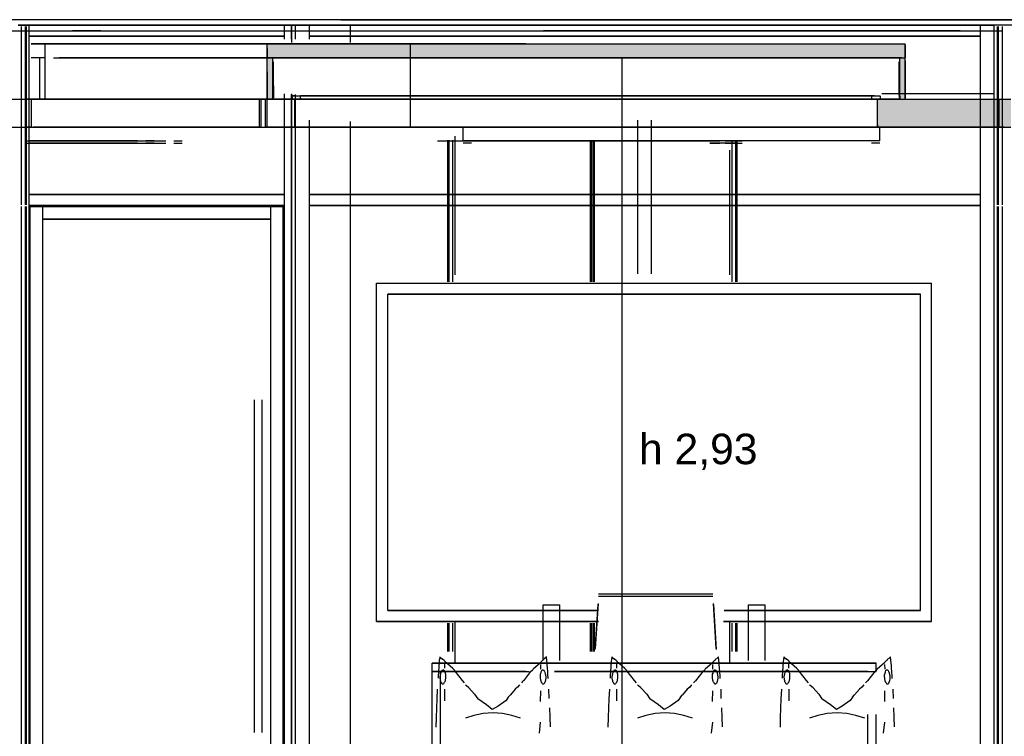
# Model space of a CAD drawing. Header units: millimetres. Extents: x -8253 to 34045, y -61360 to 6071.
# Tile 23 of 67: x 13026 to 16574, y -39514 to -36930. Entities that reach past the tile are written whole.
import ezdxf

# ---------------------------------------------------------------- set-up
doc = ezdxf.new("R2010")
doc.units = ezdxf.units.MM
for name, color, linetype in [('S-QUOTE', 40, 'Continuous'), ('S-TAGLIO-ARR', 9, 'Continuous'), ('S-TAGLIO-CS', 9, 'Continuous'), ('S-TAGLIO-SOFF', 8, 'Continuous'), ('S-VISTA', 8, 'Continuous'), ('S-VISTA-ARREDI', 9, 'Continuous')]:
    doc.layers.add(name, color=color, linetype=linetype)
doc.styles.add('VISIO', font='arial.ttf')

msp = doc.modelspace()

# ---------------------------------------------------------------- hatches: boundary and pattern name
at = {"layer": 'S-TAGLIO-CS'}
for points in [[(14258, -37068), (13938, -37068), (13924, -37068), (13918, -37068), (13918, -37034), (13918, -37016), (14850, -37016), (15156, -37016), (16216, -37016), (16216, -37020), (16216, -37068), (16206, -37068), (16204, -37068), (16196, -37068), (15156, -37068), (14258, -37068)], [(13924, -37068), (13938, -37068), (13938, -37166), (13938, -37216), (13932, -37216), (13918, -37216), (13918, -37118), (13918, -37068), (13924, -37068)], [(16196, -37068), (16204, -37068), (16206, -37068), (16216, -37068), (16216, -37078), (16216, -37216), (16208, -37216), (16198, -37216), (16196, -37216), (16196, -37212), (16196, -37206), (16196, -37202), (16196, -37082), (16196, -37068)], [(16136, -37316), (16116, -37316), (16116, -37310), (16116, -37216), (16128, -37216), (16144, -37216), (16152, -37216), (16196, -37216), (16198, -37216), (16208, -37216), (16216, -37216), (16416, -37216), (16450, -37216), (16550, -37216), (16568, -37216), (16598, -37216), (16598, -37310), (16598, -37316), (16568, -37316), (16550, -37316), (16450, -37316), (16416, -37316), (16360, -37316), (16136, -37316)]]:
    msp.add_hatch(color=9, dxfattribs=at).paths.add_polyline_path(points)

# ---------------------------------------------------------------- linework, layer by layer
at = {"layer": 'S-QUOTE'}
msp.add_line((15197.5, -39998), (15197.5, -37067), dxfattribs=at)
at = {"layer": 'S-TAGLIO-ARR'}
for p, q in [((14538, -39238.1), (14537.3, -39243)), ((14538.3, -39236.1), (14538, -39238.1)), ((14539.9, -39228.7), (14538.3, -39236.1)), ((14540, -39227.7), (14539.9, -39228.7)), ((14540.9, -39228.5), (14540, -39227.7)), ((14541.3, -39228.7), (14540.9, -39228.5)), ((14541.7, -39229.1), (14541.3, -39228.7)), ((14541.7, -39229.1), (14542.5, -39229.6)), ((14542.5, -39229.6), (14549.6, -39235.2)), ((14555, -39239.9), (14549.6, -39235.2)), ((14555, -39239.9), (14555.5, -39240.3)), ((14556.1, -39240.7), (14555.5, -39240.3)), ((14557, -39241.3), (14556.1, -39240.7)), ((14909.6, -39240.4), (14904.8, -39245)), ((14911.7, -39238.5), (14909.6, -39240.4)), ((14911.7, -39238.5), (14915.9, -39234.4)), ((14918, -39232.8), (14915.9, -39234.4)), ((14918.8, -39231.9), (14918, -39232.8)), ((14924, -39226.7), (14918.8, -39231.9)), ((14924.4, -39230.8), (14924, -39226.7)), ((14925, -39236.7), (14924.4, -39230.8)), ((14925.7, -39243.3), (14925, -39236.7)), ((15158, -39238.1), (15157.3, -39243)), ((15158.3, -39236.1), (15158, -39238.1)), ((15159.9, -39228.7), (15158.3, -39236.1)), ((15160, -39227.7), (15159.9, -39228.7)), ((15160.9, -39228.5), (15160, -39227.7)), ((15161.3, -39228.7), (15160.9, -39228.5)), ((15161.7, -39229.1), (15161.3, -39228.7)), ((15161.7, -39229.1), (15162.5, -39229.6)), ((15162.5, -39229.6), (15169.6, -39235.2)), ((15175, -39239.9), (15169.6, -39235.2)), ((15175, -39239.9), (15175.5, -39240.3)), ((15176.1, -39240.7), (15175.5, -39240.3)), ((15177, -39241.3), (15176.1, -39240.7)), ((15529.6, -39240.4), (15524.8, -39245)), ((15531.7, -39238.5), (15529.6, -39240.4)), ((15531.7, -39238.5), (15535.9, -39234.4)), ((15538, -39232.8), (15535.9, -39234.4)), ((15538.8, -39231.9), (15538, -39232.8)), ((15544, -39226.7), (15538.8, -39231.9)), ((15544.4, -39230.8), (15544, -39226.7)), ((15545, -39236.7), (15544.4, -39230.8)), ((15545.7, -39243.3), (15545, -39236.7)), ((15778, -39238.1), (15777.3, -39243)), ((15778.3, -39236.1), (15778, -39238.1)), ((15779.9, -39228.7), (15778.3, -39236.1)), ((15780, -39227.7), (15779.9, -39228.7)), ((15780.9, -39228.5), (15780, -39227.7)), ((15781.3, -39228.7), (15780.9, -39228.5)), ((15781.7, -39229.1), (15781.3, -39228.7)), ((15781.7, -39229.1), (15782.5, -39229.6)), ((15782.5, -39229.6), (15789.6, -39235.2)), ((15795, -39239.9), (15789.6, -39235.2)), ((15795, -39239.9), (15795.5, -39240.3)), ((15796.1, -39240.7), (15795.5, -39240.3)), ((15797, -39241.3), (15796.1, -39240.7)), ((16149.6, -39240.4), (16144.8, -39245)), ((16151.7, -39238.5), (16149.6, -39240.4)), ((16151.7, -39238.5), (16155.9, -39234.4)), ((16158, -39232.8), (16155.9, -39234.4)), ((16158.8, -39231.9), (16158, -39232.8)), ((16164, -39226.7), (16158.8, -39231.9)), ((16164.4, -39230.8), (16164, -39226.7)), ((16165, -39236.7), (16164.4, -39230.8)), ((16165.7, -39243.3), (16165, -39236.7)), ((14535.9, -39266.9), (14534.8, -39277)), ((14536.5, -39255.7), (14536, -39259.1)), ((14536, -39259.1), (14536, -39265.7)), ((14536, -39265.7), (14536, -39266.6)), ((14537, -39252.2), (14536.5, -39255.7)), ((14537.3, -39243), (14537, -39245.5)), ((14537, -39245.5), (14537, -39246.7)), ((14537, -39246.7), (14537, -39252.2)), ((14546.8, -39278.6), (14547.6, -39276.1)), ((14547.6, -39276.1), (14548, -39275.7)), ((14548, -39275.7), (14549.7, -39273.9)), ((14549.7, -39273.9), (14550.3, -39273.7)), ((14550.3, -39273.7), (14550.5, -39273.3)), ((14550.5, -39273.3), (14551.7, -39273.7)), ((14551.7, -39273.7), (14552.4, -39273.3)), ((14552.4, -39273.3), (14553, -39273.7)), ((14553, -39273.7), (14553.7, -39273.9)), ((14553.7, -39273.9), (14554, -39274.3)), ((14554, -39274.3), (14555.6, -39276.1)), ((14555.6, -39276.1), (14555.8, -39276.8)), ((14557.4, -39242.6), (14557, -39241.7)), ((14558, -39242.7), (14557.7, -39242.4)), ((14586.2, -39268.9), (14558, -39244.1)), ((14586.2, -39268.9), (14593.6, -39275.7)), ((14595.3, -39278.9), (14593.6, -39275.7)), ((14867.1, -39280.4), (14874.6, -39273.4)), ((14876.3, -39271.1), (14874.6, -39273.4)), ((14902.3, -39248.7), (14876.3, -39271.1)), ((14902.3, -39247.4), (14902, -39248.2)), ((14903, -39246.7), (14902.3, -39247.4)), ((14904, -39245.7), (14903.5, -39246.3)), ((14904.6, -39245.2), (14904, -39245.7)), ((14904.6, -39245.2), (14904.8, -39245)), ((14907.2, -39276.8), (14907.6, -39276.1)), ((14907.6, -39276.1), (14909.2, -39274.3)), ((14909.2, -39274.3), (14909.3, -39273.9)), ((14909.3, -39273.9), (14910, -39273.7)), ((14910, -39273.7), (14910.6, -39273.3)), ((14910.6, -39273.3), (14911.3, -39273.7)), ((14911.3, -39273.7), (14912.5, -39273.3)), ((14912.5, -39273.3), (14912.7, -39273.7)), ((14912.7, -39273.7), (14913.3, -39273.9)), ((14913.3, -39273.9), (14915, -39275.7)), ((14915, -39275.7), (14915.4, -39276.1)), ((14915.4, -39276.1), (14916.2, -39278.6)), ((14926.2, -39246.7), (14925.7, -39243.3)), ((14926.3, -39250.5), (14926.2, -39246.7)), ((14927, -39257), (14926.3, -39250.5)), ((14927.9, -39265.6), (14927, -39257)), ((14928, -39266.9), (14927.9, -39265.6)), ((14928.1, -39267.3), (14928, -39266.9)), ((14928.6, -39279.3), (14928.1, -39267.3)), ((15155.9, -39266.9), (15154.8, -39277)), ((15156.5, -39255.7), (15156, -39259.1)), ((15156, -39259.1), (15156, -39265.7)), ((15156, -39265.7), (15156, -39266.6)), ((15157, -39252.2), (15156.5, -39255.7)), ((15157.3, -39243), (15157, -39245.5)), ((15157, -39245.5), (15157, -39246.7)), ((15157, -39246.7), (15157, -39252.2)), ((15166.8, -39278.6), (15167.6, -39276.1)), ((15167.6, -39276.1), (15168, -39275.7)), ((15168, -39275.7), (15169.7, -39273.9)), ((15169.7, -39273.9), (15170.3, -39273.7)), ((15170.3, -39273.7), (15170.5, -39273.3)), ((15170.5, -39273.3), (15171.7, -39273.7)), ((15171.7, -39273.7), (15172.4, -39273.3)), ((15172.4, -39273.3), (15173, -39273.7)), ((15173, -39273.7), (15173.7, -39273.9)), ((15173.7, -39273.9), (15174, -39274.3)), ((15174, -39274.3), (15175.6, -39276.1)), ((15175.6, -39276.1), (15175.8, -39276.8)), ((15177.4, -39242.6), (15177, -39241.7)), ((15178, -39242.7), (15177.7, -39242.4)), ((15206.2, -39268.9), (15178, -39244.1)), ((15206.2, -39268.9), (15213.6, -39275.7)), ((15215.3, -39278.9), (15213.6, -39275.7)), ((15487.1, -39280.4), (15494.6, -39273.4)), ((15496.3, -39271.1), (15494.6, -39273.4)), ((15522.3, -39248.7), (15496.3, -39271.1)), ((15522.3, -39247.4), (15522, -39248.2)), ((15523, -39246.7), (15522.3, -39247.4)), ((15524, -39245.7), (15523.5, -39246.3)), ((15524.6, -39245.2), (15524, -39245.7)), ((15524.6, -39245.2), (15524.8, -39245)), ((15527.2, -39276.8), (15527.6, -39276.1)), ((15527.6, -39276.1), (15529.2, -39274.3)), ((15529.2, -39274.3), (15529.3, -39273.9)), ((15529.3, -39273.9), (15530, -39273.7)), ((15530, -39273.7), (15530.6, -39273.3)), ((15530.6, -39273.3), (15531.3, -39273.7)), ((15531.3, -39273.7), (15532.5, -39273.3)), ((15532.5, -39273.3), (15532.7, -39273.7)), ((15532.7, -39273.7), (15533.3, -39273.9)), ((15533.3, -39273.9), (15535, -39275.7)), ((15535, -39275.7), (15535.4, -39276.1)), ((15535.4, -39276.1), (15536.2, -39278.6)), ((15546.2, -39246.7), (15545.7, -39243.3)), ((15546.3, -39250.5), (15546.2, -39246.7)), ((15547, -39257), (15546.3, -39250.5)), ((15547.9, -39265.6), (15547, -39257)), ((15548, -39266.9), (15547.9, -39265.6)), ((15548.1, -39267.3), (15548, -39266.9)), ((15548.6, -39279.3), (15548.1, -39267.3)), ((15775.9, -39266.9), (15774.8, -39277)), ((15776.5, -39255.7), (15776, -39259.1)), ((15776, -39259.1), (15776, -39265.7)), ((15776, -39265.7), (15776, -39266.6)), ((15777, -39252.2), (15776.5, -39255.7)), ((15777.3, -39243), (15777, -39245.5)), ((15777, -39245.5), (15777, -39246.7)), ((15777, -39246.7), (15777, -39252.2)), ((15786.8, -39278.6), (15787.6, -39276.1)), ((15787.6, -39276.1), (15788, -39275.7)), ((15788, -39275.7), (15789.7, -39273.9)), ((15789.7, -39273.9), (15790.3, -39273.7)), ((15790.3, -39273.7), (15790.5, -39273.3)), ((15790.5, -39273.3), (15791.7, -39273.7)), ((15791.7, -39273.7), (15792.4, -39273.3)), ((15792.4, -39273.3), (15793, -39273.7)), ((15793, -39273.7), (15793.7, -39273.9)), ((15793.7, -39273.9), (15794, -39274.3)), ((15794, -39274.3), (15795.6, -39276.1)), ((15795.6, -39276.1), (15795.8, -39276.8)), ((15797.4, -39242.6), (15797, -39241.7)), ((15798, -39242.7), (15797.7, -39242.4)), ((15826.2, -39268.9), (15798, -39244.1)), ((15826.2, -39268.9), (15833.6, -39275.7)), ((15835.3, -39278.9), (15833.6, -39275.7)), ((16107.1, -39280.4), (16114.6, -39273.4)), ((16116.3, -39271.1), (16114.6, -39273.4)), ((16142.3, -39248.7), (16116.3, -39271.1)), ((16142.3, -39247.4), (16142, -39248.2)), ((16143, -39246.7), (16142.3, -39247.4)), ((16144, -39245.7), (16143.5, -39246.3)), ((16144.6, -39245.2), (16144, -39245.7)), ((16144.6, -39245.2), (16144.8, -39245)), ((16147.2, -39276.8), (16147.6, -39276.1)), ((16147.6, -39276.1), (16149.2, -39274.3)), ((16149.2, -39274.3), (16149.3, -39273.9)), ((16149.3, -39273.9), (16150, -39273.7)), ((16150, -39273.7), (16150.6, -39273.3)), ((16150.6, -39273.3), (16151.3, -39273.7)), ((16151.3, -39273.7), (16152.5, -39273.3)), ((16152.5, -39273.3), (16152.7, -39273.7)), ((16152.7, -39273.7), (16153.3, -39273.9)), ((16153.3, -39273.9), (16155, -39275.7)), ((16155, -39275.7), (16155.4, -39276.1)), ((16155.4, -39276.1), (16156.2, -39278.6)), ((16166.2, -39246.7), (16165.7, -39243.3)), ((16166.3, -39250.5), (16166.2, -39246.7)), ((16167, -39257), (16166.3, -39250.5)), ((16167.9, -39265.6), (16167, -39257)), ((16168, -39266.9), (16167.9, -39265.6)), ((16168.1, -39267.3), (16168, -39266.9)), ((16168.6, -39279.3), (16168.1, -39267.3)), ((14533.7, -39295.6), (14533.4, -39303.6)), ((14533.9, -39290.9), (14533.7, -39295.6)), ((14534.6, -39285.3), (14533.9, -39290.9)), ((14534.7, -39279.6), (14534.6, -39285.3)), ((14534.8, -39277), (14534.7, -39279.6)), ((14541.3, -39298.5), (14541.9, -39293.6)), ((14541.3, -39299.7), (14541.3, -39298.5)), ((14541.5, -39305.7), (14541.3, -39300.1)), ((14541.9, -39308.3), (14541.5, -39305.7)), ((14541.9, -39293.6), (14542.3, -39291.7)), ((14542.3, -39311), (14541.9, -39308.3)), ((14542.3, -39291.7), (14543, -39288.4)), ((14542.8, -39312.4), (14542.3, -39311)), ((14543, -39288.4), (14543.4, -39287.7)), ((14543.4, -39287.7), (14544.2, -39284)), ((14544.2, -39284), (14544.7, -39282.5)), ((14544.7, -39282.5), (14546.3, -39279.3)), ((14546.3, -39279.3), (14546.8, -39278.6)), ((14555.8, -39276.8), (14557.3, -39281)), ((14557.3, -39281), (14557.7, -39282.3)), ((14557.7, -39282.3), (14559.2, -39284)), ((14559.3, -39311), (14558.7, -39314.1)), ((14559.2, -39284), (14559.4, -39285.3)), ((14559.4, -39308.5), (14559.3, -39311)), ((14559.4, -39285.3), (14560, -39289.1)), ((14560, -39305.7), (14559.4, -39308.5)), ((14560, -39289.1), (14560.3, -39291)), ((14560.1, -39300.1), (14560, -39305.7)), ((14560.3, -39299.7), (14560.1, -39300.1)), ((14560.3, -39291), (14560.2, -39294.5)), ((14560.2, -39294.5), (14560.2, -39298.5)), ((14560.2, -39298.5), (14560.3, -39299.7)), ((14621.2, -39312.2), (14595.3, -39278.9)), ((14867.1, -39280.4), (14841.2, -39313.4)), ((14902.7, -39291), (14903, -39289.1)), ((14902.8, -39294.5), (14902.7, -39291)), ((14902.7, -39299.7), (14902.8, -39298.5)), ((14902.9, -39300.1), (14902.7, -39299.7)), ((14902.8, -39298.5), (14902.8, -39294.5)), ((14903, -39305.7), (14902.9, -39300.1)), ((14903, -39289.1), (14904.3, -39285.3)), ((14903.6, -39308.5), (14903, -39305.7)), ((14904.1, -39311), (14903.6, -39308.5)), ((14904.7, -39314.1), (14904.1, -39311)), ((14904.3, -39285.3), (14904.6, -39284)), ((14904.6, -39284), (14905.3, -39282.3)), ((14905.3, -39282.3), (14905.7, -39281)), ((14905.7, -39281), (14907.2, -39276.8)), ((14916.2, -39278.6), (14916.7, -39279.3)), ((14916.7, -39279.3), (14918.3, -39282.5)), ((14918.3, -39282.5), (14918.8, -39284)), ((14918.8, -39284), (14919.6, -39287.7)), ((14919.6, -39287.7), (14920, -39288.4)), ((14920, -39288.4), (14920.7, -39291.7)), ((14920.7, -39311), (14920.2, -39312.4)), ((14920.7, -39291.7), (14921.1, -39293.6)), ((14921.1, -39308.3), (14920.7, -39311)), ((14921.1, -39293.6), (14921.7, -39298.5)), ((14921.5, -39305.7), (14921.1, -39308.3)), ((14921.7, -39300.1), (14921.5, -39305.7)), ((14921.7, -39298.5), (14921.7, -39299.7)), ((14928.9, -39285.2), (14928.6, -39279.3)), ((14929.6, -39291.3), (14928.9, -39285.2)), ((14929.8, -39302.3), (14929.6, -39291.3)), ((14929.9, -39304.7), (14929.8, -39302.3)), ((15153.7, -39295.6), (15153.4, -39303.6)), ((15153.9, -39290.9), (15153.7, -39295.6)), ((15154.6, -39285.3), (15153.9, -39290.9)), ((15154.7, -39279.6), (15154.6, -39285.3)), ((15154.8, -39277), (15154.7, -39279.6)), ((15161.3, -39298.5), (15161.9, -39293.6)), ((15161.3, -39299.7), (15161.3, -39298.5)), ((15161.5, -39305.7), (15161.3, -39300.1)), ((15161.9, -39308.3), (15161.5, -39305.7)), ((15161.9, -39293.6), (15162.3, -39291.7)), ((15162.3, -39311), (15161.9, -39308.3)), ((15162.3, -39291.7), (15163, -39288.4)), ((15162.8, -39312.4), (15162.3, -39311)), ((15163, -39288.4), (15163.4, -39287.7)), ((15163.4, -39287.7), (15164.2, -39284)), ((15164.2, -39284), (15164.7, -39282.5)), ((15164.7, -39282.5), (15166.3, -39279.3)), ((15166.3, -39279.3), (15166.8, -39278.6)), ((15175.8, -39276.8), (15177.3, -39281)), ((15177.3, -39281), (15177.7, -39282.3)), ((15177.7, -39282.3), (15179.2, -39284)), ((15179.3, -39311), (15178.7, -39314.1)), ((15179.2, -39284), (15179.4, -39285.3)), ((15179.4, -39308.5), (15179.3, -39311)), ((15179.4, -39285.3), (15180, -39289.1)), ((15180, -39305.7), (15179.4, -39308.5)), ((15180, -39289.1), (15180.3, -39291)), ((15180.1, -39300.1), (15180, -39305.7)), ((15180.3, -39299.7), (15180.1, -39300.1)), ((15180.3, -39291), (15180.2, -39294.5)), ((15180.2, -39294.5), (15180.2, -39298.5)), ((15180.2, -39298.5), (15180.3, -39299.7)), ((15241.2, -39312.2), (15215.3, -39278.9)), ((15487.1, -39280.4), (15461.2, -39313.4)), ((15522.7, -39291), (15523, -39289.1)), ((15522.8, -39294.5), (15522.7, -39291)), ((15522.7, -39299.7), (15522.8, -39298.5)), ((15522.9, -39300.1), (15522.7, -39299.7)), ((15522.8, -39298.5), (15522.8, -39294.5)), ((15523, -39305.7), (15522.9, -39300.1)), ((15523, -39289.1), (15524.3, -39285.3)), ((15523.6, -39308.5), (15523, -39305.7)), ((15524.1, -39311), (15523.6, -39308.5)), ((15524.7, -39314.1), (15524.1, -39311)), ((15524.3, -39285.3), (15524.6, -39284)), ((15524.6, -39284), (15525.3, -39282.3)), ((15525.3, -39282.3), (15525.7, -39281)), ((15525.7, -39281), (15527.2, -39276.8)), ((15536.2, -39278.6), (15536.7, -39279.3)), ((15536.7, -39279.3), (15538.3, -39282.5)), ((15538.3, -39282.5), (15538.8, -39284)), ((15538.8, -39284), (15539.6, -39287.7)), ((15539.6, -39287.7), (15540, -39288.4)), ((15540, -39288.4), (15540.7, -39291.7)), ((15540.7, -39311), (15540.2, -39312.4)), ((15540.7, -39291.7), (15541.1, -39293.6)), ((15541.1, -39308.3), (15540.7, -39311)), ((15541.1, -39293.6), (15541.7, -39298.5)), ((15541.5, -39305.7), (15541.1, -39308.3)), ((15541.7, -39300.1), (15541.5, -39305.7)), ((15541.7, -39298.5), (15541.7, -39299.7)), ((15548.9, -39285.2), (15548.6, -39279.3)), ((15549.6, -39291.3), (15548.9, -39285.2)), ((15549.8, -39302.3), (15549.6, -39291.3)), ((15549.9, -39304.7), (15549.8, -39302.3)), ((15773.7, -39295.6), (15773.4, -39303.6)), ((15773.9, -39290.9), (15773.7, -39295.6)), ((15774.6, -39285.3), (15773.9, -39290.9)), ((15774.7, -39279.6), (15774.6, -39285.3)), ((15774.8, -39277), (15774.7, -39279.6)), ((15781.3, -39298.5), (15781.9, -39293.6)), ((15781.3, -39299.7), (15781.3, -39298.5)), ((15781.5, -39305.7), (15781.3, -39300.1)), ((15781.9, -39308.3), (15781.5, -39305.7)), ((15781.9, -39293.6), (15782.3, -39291.7)), ((15782.3, -39311), (15781.9, -39308.3)), ((15782.3, -39291.7), (15783, -39288.4)), ((15782.8, -39312.4), (15782.3, -39311)), ((15783, -39288.4), (15783.4, -39287.7)), ((15783.4, -39287.7), (15784.2, -39284)), ((15784.2, -39284), (15784.7, -39282.5)), ((15784.7, -39282.5), (15786.3, -39279.3)), ((15786.3, -39279.3), (15786.8, -39278.6)), ((15795.8, -39276.8), (15797.3, -39281)), ((15797.3, -39281), (15797.7, -39282.3)), ((15797.7, -39282.3), (15799.2, -39284)), ((15799.3, -39311), (15798.7, -39314.1)), ((15799.2, -39284), (15799.4, -39285.3)), ((15799.4, -39308.5), (15799.3, -39311)), ((15799.4, -39285.3), (15800, -39289.1)), ((15800, -39305.7), (15799.4, -39308.5)), ((15800, -39289.1), (15800.3, -39291)), ((15800.1, -39300.1), (15800, -39305.7)), ((15800.3, -39299.7), (15800.1, -39300.1)), ((15800.3, -39291), (15800.2, -39294.5)), ((15800.2, -39294.5), (15800.2, -39298.5)), ((15800.2, -39298.5), (15800.3, -39299.7)), ((15861.2, -39312.2), (15835.3, -39278.9)), ((16107.1, -39280.4), (16081.2, -39313.4)), ((16142.7, -39291), (16143, -39289.1)), ((16142.8, -39294.5), (16142.7, -39291)), ((16142.7, -39299.7), (16142.8, -39298.5)), ((16142.9, -39300.1), (16142.7, -39299.7)), ((16142.8, -39298.5), (16142.8, -39294.5)), ((16143, -39305.7), (16142.9, -39300.1)), ((16143, -39289.1), (16144.3, -39285.3)), ((16143.6, -39308.5), (16143, -39305.7)), ((16144.1, -39311), (16143.6, -39308.5)), ((16144.7, -39314.1), (16144.1, -39311)), ((16144.3, -39285.3), (16144.6, -39284)), ((16144.6, -39284), (16145.3, -39282.3)), ((16145.3, -39282.3), (16145.7, -39281)), ((16145.7, -39281), (16147.2, -39276.8)), ((16156.2, -39278.6), (16156.7, -39279.3)), ((16156.7, -39279.3), (16158.3, -39282.5)), ((16158.3, -39282.5), (16158.8, -39284)), ((16158.8, -39284), (16159.6, -39287.7)), ((16159.6, -39287.7), (16160, -39288.4)), ((16160, -39288.4), (16160.7, -39291.7)), ((16160.7, -39311), (16160.2, -39312.4)), ((16160.7, -39291.7), (16161.1, -39293.6)), ((16161.1, -39308.3), (16160.7, -39311)), ((16161.1, -39293.6), (16161.7, -39298.5)), ((16161.5, -39305.7), (16161.1, -39308.3)), ((16161.7, -39300.1), (16161.5, -39305.7)), ((16161.7, -39298.5), (16161.7, -39299.7)), ((16168.9, -39285.2), (16168.6, -39279.3)), ((16169.6, -39291.3), (16168.9, -39285.2)), ((16169.8, -39302.3), (16169.6, -39291.3)), ((16169.9, -39304.7), (16169.8, -39302.3)), ((14543.3, -39314.2), (14542.8, -39312.4)), ((14543.6, -39316.3), (14543.3, -39314.2)), ((14544.7, -39319.5), (14543.6, -39316.3)), ((14545.4, -39320.3), (14544.7, -39319.5)), ((14546.7, -39321.7), (14545.4, -39320.3)), ((14547.3, -39322.7), (14546.7, -39321.7)), ((14547.9, -39324.9), (14547.3, -39322.7)), ((14549.4, -39324.9), (14547.9, -39324.9)), ((14550.1, -39325.6), (14549.4, -39324.9)), ((14551, -39324.9), (14550.1, -39325.6)), ((14551.9, -39324.9), (14551, -39324.9)), ((14552.6, -39323.8), (14551.9, -39324.9)), ((14554, -39321.7), (14552.6, -39323.8)), ((14554.8, -39320.9), (14554, -39321.7)), ((14556.1, -39319.5), (14554.8, -39320.9)), ((14556.5, -39318.3), (14556.1, -39319.5)), ((14557.8, -39316.4), (14556.5, -39318.3)), ((14558.7, -39314.1), (14557.8, -39316.4)), ((14628.9, -39320.8), (14621.2, -39312.2)), ((14632.6, -39327.3), (14634.8, -39330.8)), ((14644.8, -39339.3), (14634.8, -39330.8)), ((14665.3, -39362), (14644.8, -39339.3)), ((14811.6, -39343.6), (14794, -39363.5)), ((14820.3, -39335.8), (14811.6, -39343.6)), ((14827.3, -39328.4), (14820.3, -39335.8)), ((14838.3, -39316), (14833.7, -39320.8)), ((14840.8, -39313.8), (14838.3, -39316)), ((14841.2, -39313.4), (14840.8, -39313.8)), ((14905.2, -39316.4), (14904.7, -39314.1)), ((14906.5, -39318.3), (14905.2, -39316.4)), ((14906.9, -39319.5), (14906.5, -39318.3)), ((14908.2, -39320.9), (14906.9, -39319.5)), ((14909, -39321.7), (14908.2, -39320.9)), ((14910.4, -39323.8), (14909, -39321.7)), ((14911.1, -39324.9), (14910.4, -39323.8)), ((14912, -39324.9), (14911.1, -39324.9)), ((14912.9, -39325.6), (14912, -39324.9)), ((14913.6, -39324.9), (14912.9, -39325.6)), ((14915.1, -39324.9), (14913.6, -39324.9)), ((14916.3, -39322.7), (14915.1, -39324.9)), ((14917, -39321.7), (14916.3, -39322.7)), ((14917.6, -39320.3), (14917, -39321.7)), ((14918.3, -39319.5), (14917.6, -39320.3)), ((14919.4, -39316.3), (14918.3, -39319.5)), ((14919.7, -39314.2), (14919.4, -39316.3)), ((14920.2, -39312.4), (14919.7, -39314.2)), ((15163.3, -39314.2), (15162.8, -39312.4)), ((15163.6, -39316.3), (15163.3, -39314.2)), ((15164.7, -39319.5), (15163.6, -39316.3)), ((15165.4, -39320.3), (15164.7, -39319.5)), ((15166.7, -39321.7), (15165.4, -39320.3)), ((15167.3, -39322.7), (15166.7, -39321.7)), ((15167.9, -39324.9), (15167.3, -39322.7)), ((15169.4, -39324.9), (15167.9, -39324.9)), ((15170.1, -39325.6), (15169.4, -39324.9)), ((15171, -39324.9), (15170.1, -39325.6)), ((15171.9, -39324.9), (15171, -39324.9)), ((15172.6, -39323.8), (15171.9, -39324.9)), ((15174, -39321.7), (15172.6, -39323.8)), ((15174.8, -39320.9), (15174, -39321.7)), ((15176.1, -39319.5), (15174.8, -39320.9)), ((15176.5, -39318.3), (15176.1, -39319.5)), ((15177.8, -39316.4), (15176.5, -39318.3)), ((15178.7, -39314.1), (15177.8, -39316.4)), ((15248.9, -39320.8), (15241.2, -39312.2)), ((15252.6, -39327.3), (15254.8, -39330.8)), ((15264.8, -39339.3), (15254.8, -39330.8)), ((15285.3, -39362), (15264.8, -39339.3)), ((15431.6, -39343.6), (15414, -39363.5)), ((15440.3, -39335.8), (15431.6, -39343.6)), ((15447.3, -39328.4), (15440.3, -39335.8)), ((15458.3, -39316), (15453.7, -39320.8)), ((15460.8, -39313.8), (15458.3, -39316)), ((15461.2, -39313.4), (15460.8, -39313.8)), ((15525.2, -39316.4), (15524.7, -39314.1)), ((15526.5, -39318.3), (15525.2, -39316.4)), ((15526.9, -39319.5), (15526.5, -39318.3)), ((15528.2, -39320.9), (15526.9, -39319.5)), ((15529, -39321.7), (15528.2, -39320.9)), ((15530.4, -39323.8), (15529, -39321.7)), ((15531.1, -39324.9), (15530.4, -39323.8)), ((15532, -39324.9), (15531.1, -39324.9)), ((15532.9, -39325.6), (15532, -39324.9)), ((15533.6, -39324.9), (15532.9, -39325.6)), ((15535.1, -39324.9), (15533.6, -39324.9)), ((15536.3, -39322.7), (15535.1, -39324.9)), ((15537, -39321.7), (15536.3, -39322.7)), ((15537.6, -39320.3), (15537, -39321.7)), ((15538.3, -39319.5), (15537.6, -39320.3)), ((15539.4, -39316.3), (15538.3, -39319.5)), ((15539.7, -39314.2), (15539.4, -39316.3)), ((15540.2, -39312.4), (15539.7, -39314.2)), ((15783.3, -39314.2), (15782.8, -39312.4)), ((15783.6, -39316.3), (15783.3, -39314.2)), ((15784.7, -39319.5), (15783.6, -39316.3)), ((15785.4, -39320.3), (15784.7, -39319.5)), ((15786.7, -39321.7), (15785.4, -39320.3)), ((15787.3, -39322.7), (15786.7, -39321.7)), ((15787.9, -39324.9), (15787.3, -39322.7)), ((15789.4, -39324.9), (15787.9, -39324.9)), ((15790.1, -39325.6), (15789.4, -39324.9)), ((15791, -39324.9), (15790.1, -39325.6)), ((15791.9, -39324.9), (15791, -39324.9)), ((15792.6, -39323.8), (15791.9, -39324.9)), ((15794, -39321.7), (15792.6, -39323.8)), ((15794.8, -39320.9), (15794, -39321.7)), ((15796.1, -39319.5), (15794.8, -39320.9)), ((15796.5, -39318.3), (15796.1, -39319.5)), ((15797.8, -39316.4), (15796.5, -39318.3)), ((15798.7, -39314.1), (15797.8, -39316.4)), ((15868.9, -39320.8), (15861.2, -39312.2)), ((15872.6, -39327.3), (15874.8, -39330.8)), ((15884.8, -39339.3), (15874.8, -39330.8)), ((15905.3, -39362), (15884.8, -39339.3)), ((16051.6, -39343.6), (16034, -39363.5)), ((16060.3, -39335.8), (16051.6, -39343.6)), ((16067.3, -39328.4), (16060.3, -39335.8)), ((16078.3, -39316), (16073.7, -39320.8)), ((16080.8, -39313.8), (16078.3, -39316)), ((16081.2, -39313.4), (16080.8, -39313.8)), ((16145.2, -39316.4), (16144.7, -39314.1)), ((16146.5, -39318.3), (16145.2, -39316.4)), ((16146.9, -39319.5), (16146.5, -39318.3)), ((16148.2, -39320.9), (16146.9, -39319.5)), ((16149, -39321.7), (16148.2, -39320.9)), ((16150.4, -39323.8), (16149, -39321.7)), ((16151.1, -39324.9), (16150.4, -39323.8)), ((16152, -39324.9), (16151.1, -39324.9)), ((16152.9, -39325.6), (16152, -39324.9)), ((16153.6, -39324.9), (16152.9, -39325.6)), ((16155.1, -39324.9), (16153.6, -39324.9)), ((16156.3, -39322.7), (16155.1, -39324.9)), ((16157, -39321.7), (16156.3, -39322.7)), ((16157.6, -39320.3), (16157, -39321.7)), ((16158.3, -39319.5), (16157.6, -39320.3)), ((16159.4, -39316.3), (16158.3, -39319.5)), ((16159.7, -39314.2), (16159.4, -39316.3)), ((16160.2, -39312.4), (16159.7, -39314.2)), ((14665.3, -39362), (14676.7, -39378)), ((14707.9, -39400.5), (14676.7, -39378)), ((14786.6, -39372.7), (14779, -39383.8)), ((14786.6, -39372.7), (14794, -39363.5)), ((15285.3, -39362), (15296.7, -39378)), ((15327.9, -39400.5), (15296.7, -39378)), ((15406.6, -39372.7), (15399, -39383.8)), ((15406.6, -39372.7), (15414, -39363.5)), ((15905.3, -39362), (15916.7, -39378)), ((15947.9, -39400.5), (15916.7, -39378)), ((16026.6, -39372.7), (16019, -39383.8)), ((16026.6, -39372.7), (16034, -39363.5)), ((14728.9, -39416.5), (14707.9, -39400.5)), ((14749.7, -39405.3), (14728.9, -39416.5)), ((14779, -39383.8), (14749.7, -39405.3)), ((15348.9, -39416.5), (15327.9, -39400.5)), ((15369.7, -39405.3), (15348.9, -39416.5)), ((15399, -39383.8), (15369.7, -39405.3)), ((15968.9, -39416.5), (15947.9, -39400.5)), ((15989.7, -39405.3), (15968.9, -39416.5)), ((16019, -39383.8), (15989.7, -39405.3))]:
    msp.add_line(p, q, dxfattribs=at)
at = {"layer": 'S-TAGLIO-CS'}
for p, q in [((14850.2, -37017), (13918, -37017)), ((13918, -37034), (13918, -37017)), ((13918, -37034), (13918, -37067)), ((14850.2, -37017), (15157, -37017)), ((15157, -37017), (16217, -37017)), ((16217, -37020.7), (16217, -37017)), ((16217, -37020.7), (16217, -37067)), ((14258.8, -37067), (13918, -37067)), ((13924.8, -37067), (13918, -37067)), ((13918, -37117.9), (13918, -37067)), ((13924.8, -37067), (13938, -37067)), ((13938, -37166.1), (13938, -37067)), ((14258.8, -37067), (15157, -37067)), ((15157, -37067), (16217, -37067)), ((16203.3, -37067), (16197, -37067)), ((16197, -37205.9), (16197, -37067)), ((16203.3, -37067), (16205.1, -37067)), ((16205.1, -37067), (16217, -37067)), ((16217, -37078.1), (16217, -37067)), ((13940, -37167.9), (13940, -37082)), ((16195, -37202.4), (16195, -37082)), ((16217, -37078.1), (16217, -37217)), ((13918, -37117.9), (13918, -37217)), ((13938, -37166.1), (13938, -37217)), ((13940, -37167.9), (13940, -37212)), ((12853.4, -37217), (13050.5, -37217)), ((13050.5, -37217), (13074.2, -37217)), ((13074.2, -37217), (13085.3, -37217)), ((13085.3, -37217), (13098.6, -37217)), ((13098.6, -37217), (13511.2, -37217)), ((13511.2, -37217), (13547.5, -37217)), ((13547.5, -37217), (13698.4, -37217)), ((13698.4, -37217), (13727, -37217)), ((13727, -37217), (13777.2, -37217)), ((13777.2, -37217), (13788.1, -37217)), ((13938.5, -37217), (13788.1, -37217)), ((13931.2, -37217), (13918, -37217)), ((13931.2, -37217), (13938, -37217)), ((13938.5, -37217), (13955.9, -37217)), ((13955.9, -37217), (14018, -37217)), ((14018.2, -37205), (14008, -37205)), ((14008, -37209.1), (14008, -37205)), ((14008, -37209.1), (14008, -37217)), ((14027.9, -37217), (14008, -37217)), ((14018, -37283.2), (14018, -37217)), ((14018.2, -37205), (14038, -37205)), ((14027.9, -37217), (14038, -37217)), ((14038, -37212.9), (14038, -37205)), ((14038, -37212.9), (14038, -37217)), ((16106.6, -37205), (16097, -37205)), ((16097, -37216.1), (16097, -37205)), ((16097, -37216.1), (16097, -37217)), ((16098.6, -37217), (16097, -37217)), ((16098.6, -37217), (16115, -37217)), ((16106.6, -37205), (16108.9, -37205)), ((16108.9, -37205), (16127, -37205)), ((16115, -37217), (16127, -37217)), ((16144.2, -37217), (16117, -37217)), ((16117, -37309.6), (16117, -37217)), ((16127, -37205.9), (16127, -37205)), ((16127, -37205.9), (16127, -37217)), ((16144.2, -37217), (16151.5, -37217)), ((16151.5, -37217), (16416.5, -37217)), ((16195, -37202.4), (16195, -37212)), ((16197, -37205.9), (16197, -37217)), ((16198, -37217), (16197, -37217)), ((16198, -37217), (16208.9, -37217)), ((16208.9, -37217), (16217, -37217)), ((16416.5, -37217), (16449.8, -37217)), ((16449.8, -37217), (16550.3, -37217)), ((16550.3, -37217), (16568.3, -37217)), ((16568.3, -37217), (16597.4, -37217)), ((14018, -37283.2), (14018, -37317)), ((12853, -37317), (13048.1, -37317)), ((13048.1, -37317), (13050.5, -37317)), ((13050.5, -37317), (13074.2, -37317)), ((13511.2, -37317), (13074.2, -37317)), ((13511.2, -37317), (13547.5, -37317)), ((13547.5, -37317), (13600.8, -37317)), ((13600.8, -37317), (13698.4, -37317)), ((13698.4, -37317), (13727, -37317)), ((13727, -37317), (13751.9, -37317)), ((13751.9, -37317), (13777.2, -37317)), ((13777.2, -37317), (13788.1, -37317)), ((13788.1, -37317), (13938.5, -37317)), ((13938.5, -37317), (13955.9, -37317)), ((13955.9, -37317), (14018, -37317)), ((16117, -37309.6), (16117, -37317)), ((16136.4, -37317), (16117, -37317)), ((16136.4, -37317), (16359.2, -37317)), ((16359.2, -37317), (16416.5, -37317)), ((16416.5, -37317), (16449.8, -37317)), ((16449.8, -37317), (16550.3, -37317)), ((16550.3, -37317), (16568.3, -37317)), ((16568.3, -37317), (16597.4, -37317))]:
    msp.add_line(p, q, dxfattribs=at)
at = {"layer": 'S-TAGLIO-SOFF'}
for p, q in [((12973.9, -36970), (13038.3, -36970)), ((13038.3, -36970), (13046.4, -36970)), ((13046.4, -36970), (13180.6, -36970)), ((13180.6, -36970), (13215.9, -36970)), ((13318, -36970), (13215.9, -36970)), ((13318, -36970), (13365.5, -36970)), ((13365.5, -36970), (13733.4, -36970)), ((13733.4, -36970), (13765.5, -36970)), ((13765.5, -36970), (13831.9, -36970)), ((13831.9, -36970), (13849.3, -36970)), ((13849.3, -36970), (14886.4, -36970)), ((14886.4, -36970), (14912.8, -36970)), ((14912.8, -36970), (14913.7, -36970)), ((16414.7, -36970), (14913.7, -36970)), ((16414.7, -36970), (16441.5, -36970)), ((16441.5, -36970), (16565, -36970))]:
    msp.add_line(p, q, dxfattribs=at)
at = {"layer": 'S-VISTA'}
for p, q in [((13260, -36930), (12660, -36930)), ((13340, -36930), (13260, -36930)), ((13980, -36930), (13340, -36930)), ((14060, -36930), (13980, -36930)), ((19440, -36930), (14060, -36930)), ((14182.9, -36930), (14940, -36930)), ((14940, -36930), (14371.7, -36930)), ((14705, -36930), (14740, -36930)), ((14740, -36930), (15440, -36930)), ((14940, -36930), (18320, -36930)), ((18300, -36930), (14940, -36930)), ((15440, -36930), (15477.5, -36930)), ((13020, -36950), (13060, -36950)), ((13060, -36950), (13020, -36950)), ((13033, -37597), (13033, -36955)), ((13047, -37597), (13047, -36955)), ((13051, -37597), (13051, -36955)), ((13051, -37597), (13051, -36955)), ((13051, -37597), (13051, -36955)), ((13051, -37597), (13051, -36955)), ((13060, -40000), (13060, -36950)), ((13060, -40000), (13060, -36950)), ((13060, -36950), (13980, -36950)), ((13980, -36950), (13060, -36950)), ((13060, -36990), (13060, -36950)), ((13060, -36990), (13060, -36950)), ((13098.8, -36970), (13260, -36970)), ((13260, -36970), (13340, -36970)), ((13340, -36970), (13980, -36970)), ((13980, -36950), (14020, -36950)), ((14020, -36950), (13980, -36950)), ((13980, -37000), (13980, -36950)), ((13980, -37000), (13980, -36950)), ((13980, -36990), (13980, -36950)), ((13980, -36990), (13980, -36950)), ((13980, -36970), (14060, -36970)), ((14070, -36950), (14005, -36950)), ((14005, -36950), (14070, -36950)), ((14005, -37000), (14005, -36950)), ((14005, -37000), (14005, -36950)), ((19350, -36950), (14005, -36950)), ((14217, -36950), (14005, -36950)), ((14005, -36950), (14005, -37011.8)), ((14005, -36950), (14005, -37011.8)), ((14020, -36950), (14070, -36950)), ((14070, -36950), (14020, -36950)), ((14020, -37000), (14020, -36950)), ((14020, -37000), (14020, -36950)), ((14020, -37000), (14020, -36950)), ((14020, -37000), (14020, -36950)), ((14060, -36970), (16565, -36970)), ((14070, -37000), (14070, -36950)), ((14070, -37000), (14070, -36950)), ((14070, -37000), (14070, -36950)), ((14070, -36950), (16488, -36950)), ((16488, -36950), (14070, -36950)), ((14070, -36990), (14070, -36950)), ((14070, -36990), (14070, -36950)), ((19350, -36950), (14217, -36950)), ((14217, -36950), (14217, -37011.8)), ((14595, -36950), (15585, -36950)), ((16488, -36950), (16537, -36950)), ((16537, -36950), (16488, -36950)), ((16488, -40000), (16488, -36950)), ((16488, -40000), (16488, -36950)), ((16488, -36990), (16488, -36950)), ((16488, -36990), (16488, -36950)), ((16537, -40000), (16537, -36950)), ((16537, -40000), (16537, -36950)), ((16549, -37597), (16549, -36955)), ((16549, -37597), (16549, -36955)), ((16549, -37597), (16549, -36955)), ((16549, -37597), (16549, -36955)), ((16553, -37597), (16553, -36955)), ((16553, -37597), (16553, -36955)), ((16553, -37597), (16553, -36955)), ((16553, -37597), (16553, -36955)), ((16567, -37597), (16567, -36955)), ((16567, -37597), (16567, -36955)), ((16567, -37597), (16567, -36955)), ((16567, -37597), (16567, -36955)), ((13060, -36990), (13980, -36990)), ((13980, -36990), (13060, -36990)), ((13060, -36990), (13980, -36990)), ((13980, -36990), (13060, -36990)), ((13060, -37560), (13060, -36990)), ((13060, -37560), (13060, -36990)), ((14070, -36990), (16488, -36990)), ((16488, -36990), (14070, -36990)), ((14070, -36990), (16488, -36990)), ((16488, -36990), (14070, -36990)), ((15254, -36990), (15303, -36990)), ((15303, -36990), (15254, -36990)), ((16488, -39960), (16488, -36990)), ((16488, -39960), (16488, -36990)), ((13066.9, -37017), (13118, -37017)), ((13118, -37017), (13067.7, -37017)), ((14018, -37017), (13118, -37017)), ((13118, -37017), (14018, -37017)), ((13118, -37067), (13118, -37017)), ((13918, -37017), (14434, -37017)), ((13918, -37067), (13918, -37017)), ((14434, -37017), (16217, -37017)), ((14434, -37067), (14434, -37017)), ((16217, -37067), (16217, -37017)), ((16217, -37067), (16217, -37017)), ((13118, -37067), (13067.7, -37067)), ((13118, -37067), (13067.7, -37067)), ((13098, -37217), (13098, -37067)), ((13118, -37217), (13118, -37067)), ((13148, -37067), (13948, -37067)), ((13918, -37067), (13168, -37067)), ((13918, -37067), (13168, -37067)), ((13918, -37067), (14434, -37067)), ((13918, -37067), (14434, -37067)), ((13918, -37217), (13918, -37067)), ((14434, -37067), (13938, -37067)), ((13938, -37217), (13938, -37067)), ((14434, -37067), (16217, -37067)), ((14434, -37067), (16217, -37067)), ((16197, -37067), (14434, -37067)), ((14434, -37217), (14434, -37067)), ((14434, -37217), (14434, -37067)), ((16197, -37217), (16197, -37067)), ((16197, -37217), (16197, -37067)), ((16217, -37217), (16217, -37067)), ((16217, -37217), (16217, -37067)), ((13069, -37217), (13051, -37217)), ((13051, -37217), (13069, -37217)), ((13053.5, -37217), (13069, -37217)), ((13118, -37217), (13067.7, -37217)), ((13069, -37317), (13069, -37217)), ((13069, -37217), (13896, -37217)), ((13069, -37317), (13069, -37217)), ((13069, -37317), (13069, -37217)), ((13069, -37317), (13069, -37217)), ((13896, -37217), (13088.5, -37217)), ((13148, -37217), (13948, -37217)), ((13918, -37217), (13168, -37217)), ((13890, -37317), (13890, -37217)), ((13896, -37317), (13896, -37217)), ((13912, -37217), (14013.7, -37217)), ((13912, -37317), (13912, -37217)), ((13918, -37317), (13918, -37217)), ((13918, -37217), (14434, -37217)), ((14434, -37217), (13938, -37217)), ((13980, -37560), (13980, -37197.3)), ((13980, -37560), (13980, -37197.3)), ((13980, -40000), (13980, -37200)), ((13980, -40000), (13980, -37200)), ((14005, -37197), (14005, -40000)), ((14005, -40000), (14005, -37200)), ((14008, -37205), (14434, -37205)), ((14008, -37217), (14434, -37217)), ((14434, -37217), (14018, -37217)), ((14018, -37317), (14018, -37217)), ((14020, -40000), (14020, -37200)), ((14020, -40000), (14020, -37200)), ((14020, -40000), (14020, -37200)), ((14020, -40000), (14020, -37200)), ((14434, -37205), (14038, -37205)), ((14434, -37217), (14038, -37217)), ((14434, -37205), (16127, -37205)), ((16097, -37205), (14434, -37205)), ((16117, -37217), (14434, -37217)), ((14434, -37317), (14434, -37217)), ((14434, -37217), (16127, -37217)), ((16097, -37217), (14434, -37217)), ((14434, -37217), (16217, -37217)), ((16197, -37217), (14434, -37217)), ((16117, -37317), (16117, -37217)), ((16117, -37317), (16117, -37217)), ((16536.6, -37197), (16133.2, -37197)), ((16148.4, -37217), (16555, -37217)), ((16555, -37317), (16555, -37217)), ((16567, -37317), (16567, -37217)), ((16567, -37317), (16567, -37217)), ((13069, -37317), (13051, -37317)), ((13051, -37317), (13069, -37317)), ((13053.5, -37317), (13069, -37317)), ((13056.5, -37317), (13072, -37317)), ((13069, -37317), (13896, -37317)), ((13072, -37317), (13103, -37317)), ((13073.2, -37317), (14027.7, -37317)), ((13853, -37317), (13074.9, -37317)), ((13896, -37317), (13088.5, -37317)), ((13103, -37317), (13135, -37317)), ((13135, -37317), (13166, -37317)), ((13166, -37317), (13197, -37317)), ((13197, -37317), (13228, -37317)), ((13228, -37317), (13258, -37317)), ((13258, -37317), (13289, -37317)), ((13289, -37317), (13319, -37317)), ((13319, -37317), (13349, -37317)), ((13349, -37317), (13379, -37317)), ((13379, -37317), (13409, -37317)), ((13438, -37317), (13468, -37317)), ((14023, -37317), (13912, -37317)), ((13912, -37317), (16555, -37317)), ((14005, -37297.1), (14005, -40000)), ((14005, -40000), (14005, -37300)), ((14434, -37317), (14018, -37317)), ((14070, -39960), (14070, -37292)), ((14070, -39960), (14070, -37292)), ((14070, -40000), (14070, -37300)), ((14070, -40000), (14070, -37300)), ((14070, -40000), (14070, -37300)), ((14217, -37297.1), (14217, -40000)), ((14217, -37297.1), (14217, -40000)), ((16573, -37317), (14223, -37317)), ((14228.6, -37317), (14530, -37317)), ((16117, -37317), (14434, -37317)), ((14624, -37317), (16125, -37317)), ((14624, -37367), (14624, -37317)), ((15254, -37845.8), (15254, -37292)), ((15254, -37845.8), (15254, -37292)), ((15303, -37845.8), (15303, -37292)), ((15303, -37845.8), (15303, -37292)), ((16125, -37367), (16125, -37317)), ((16553.5, -37317), (16152.7, -37317)), ((16170.6, -37317), (16524.9, -37317)), ((14595, -37850), (14595, -37350)), ((13053, -37367), (13086, -37367)), ((13053, -37375), (13086, -37375)), ((13079, -37367), (13063, -37367)), ((13079, -37367), (13063, -37367)), ((13079, -37375), (13063, -37375)), ((13111, -37367), (13079, -37367)), ((13111, -37367), (13079, -37367)), ((13111, -37375), (13079, -37375)), ((13086, -37367), (13118, -37367)), ((13086, -37375), (13118, -37375)), ((13142, -37367), (13111, -37367)), ((13142, -37367), (13111, -37367)), ((13142, -37375), (13111, -37375)), ((13118, -37367), (13150, -37367)), ((13118, -37375), (13150, -37375)), ((13174, -37367), (13142, -37367)), ((13174, -37367), (13142, -37367)), ((13174, -37375), (13142, -37375)), ((13150, -37367), (13182, -37367)), ((13150, -37375), (13182, -37375)), ((13205, -37367), (13174, -37367)), ((13205, -37367), (13174, -37367)), ((13205, -37375), (13174, -37375)), ((13182, -37367), (13214, -37367)), ((13182, -37375), (13214, -37375)), ((13237, -37367), (13205, -37367)), ((13237, -37367), (13205, -37367)), ((13237, -37375), (13205, -37375)), ((13214, -37367), (13246, -37367)), ((13214, -37375), (13246, -37375)), ((13268, -37367), (13237, -37367)), ((13268, -37367), (13237, -37367)), ((13268, -37375), (13237, -37375)), ((13246, -37367), (13277, -37367)), ((13246, -37375), (13277, -37375)), ((13299, -37367), (13268, -37367)), ((13299, -37367), (13268, -37367)), ((13299, -37375), (13268, -37375)), ((13277, -37367), (13309, -37367)), ((13277, -37375), (13309, -37375)), ((13330, -37367), (13299, -37367)), ((13330, -37367), (13299, -37367)), ((13330, -37375), (13299, -37375)), ((13309, -37367), (13340, -37367)), ((13309, -37375), (13340, -37375)), ((13360, -37367), (13330, -37367)), ((13360, -37367), (13330, -37367)), ((13360, -37375), (13330, -37375)), ((13340, -37367), (13371, -37367)), ((13340, -37375), (13371, -37375)), ((13391, -37367), (13360, -37367)), ((13391, -37367), (13360, -37367)), ((13391, -37375), (13360, -37375)), ((13371, -37367), (13402, -37367)), ((13371, -37375), (13402, -37375)), ((13421, -37367), (13391, -37367)), ((13421, -37367), (13391, -37367)), ((13421, -37375), (13391, -37375)), ((13402, -37367), (13433, -37367)), ((13402, -37375), (13433, -37375)), ((13451, -37367), (13421, -37367)), ((13451, -37367), (13421, -37367)), ((13451, -37375), (13421, -37375)), ((13433, -37367), (13463, -37367)), ((13433, -37375), (13463, -37375)), ((13463, -37367), (13493, -37367)), ((13463, -37375), (13493, -37375)), ((13510, -37367), (13480, -37367)), ((13510, -37367), (13480, -37367)), ((13510, -37375), (13480, -37375)), ((13493, -37367), (13523, -37367)), ((13493, -37375), (13523, -37375)), ((13523, -37367), (13553, -37367)), ((13523, -37375), (13553, -37375)), ((13582, -37367), (13612, -37367)), ((13582, -37375), (13612, -37375)), ((14532, -37367), (15549, -37367)), ((14569, -37874.9), (14569, -37363.8)), ((14569, -37874.9), (14569, -37363.8)), ((14569, -37874.9), (14569, -37363.8)), ((14573, -37874.9), (14573, -37363.8)), ((14573, -37874.9), (14573, -37363.8)), ((14587, -37874.9), (14587, -37363.8)), ((16125, -37367), (14624, -37367)), ((14654, -37367), (14624, -37367)), ((14654, -37375), (14624, -37375)), ((15083, -37874.9), (15083, -37363.8)), ((15087, -37874.9), (15087, -37363.8)), ((15087, -37874.9), (15087, -37363.8)), ((15093, -37874.9), (15093, -37363.8)), ((15093, -37874.9), (15093, -37363.8)), ((15097, -37874.9), (15097, -37363.8)), ((15513, -37367), (15549, -37367)), ((15543, -37367), (15513, -37367)), ((15543, -37375), (15513, -37375)), ((15513, -37375), (15549, -37375)), ((15573, -37367), (15543, -37367)), ((15573, -37375), (15543, -37375)), ((15568, -37367), (15599, -37367)), ((15568, -37367), (15599, -37367)), ((15568, -37375), (15599, -37375)), ((15603, -37367), (15573, -37367)), ((15603, -37375), (15573, -37375)), ((15593, -37874.9), (15593, -37363.8)), ((15599, -37367), (15629, -37367)), ((15599, -37367), (15629, -37367)), ((15599, -37375), (15629, -37375)), ((15607, -37874.9), (15607, -37363.8)), ((15607, -37874.9), (15607, -37363.8)), ((15611, -37874.9), (15611, -37363.8)), ((15611, -37874.9), (15611, -37363.8)), ((15611, -37874.9), (15611, -37363.8)), ((16125, -37367), (16095, -37367)), ((16125, -37375), (16095, -37375)), ((15585, -37850), (15585, -37400)), ((13060, -37560), (13980, -37560)), ((13980, -37560), (13060, -37560)), ((13060, -37600), (13060, -37560)), ((13060, -37600), (13060, -37560)), ((13060, -37560), (13980, -37560)), ((13980, -37560), (13060, -37560)), ((13980, -37600), (13980, -37560)), ((13980, -37600), (13980, -37560)), ((14070, -37560), (16488, -37560)), ((16488, -37560), (14070, -37560)), ((14070, -37600), (14070, -37560)), ((14070, -37600), (14070, -37560)), ((16488, -37600), (16488, -37560)), ((16488, -37600), (16488, -37560)), ((13033, -39990), (13033, -37603)), ((13047, -39990), (13047, -37603)), ((13051, -39990), (13051, -37603)), ((13051, -39990), (13051, -37603)), ((13051, -39990), (13051, -37603)), ((13051, -39990), (13051, -37603)), ((13060, -37600), (13980, -37600)), ((13980, -37600), (13060, -37600)), ((13064, -37604), (13109, -37604)), ((13109, -37604), (13064, -37604)), ((13064, -39992), (13064, -37604)), ((13064, -39992), (13064, -37604)), ((13109, -39992), (13109, -37604)), ((13109, -39992), (13109, -37604)), ((13109, -37604), (13931, -37604)), ((13931, -37604), (13109, -37604)), ((13109, -37649), (13109, -37604)), ((13109, -37649), (13109, -37604)), ((13931, -37604), (13976, -37604)), ((13976, -37604), (13931, -37604)), ((13931, -39992), (13931, -37604)), ((13931, -39992), (13931, -37604)), ((13931, -37649), (13931, -37604)), ((13931, -37649), (13931, -37604)), ((13976, -39992), (13976, -37604)), ((13976, -39992), (13976, -37604)), ((14070, -37600), (16488, -37600)), ((16488, -37600), (14070, -37600)), ((16549, -39990), (16549, -37603)), ((16549, -39990), (16549, -37603)), ((16549, -39990), (16549, -37603)), ((16549, -39990), (16549, -37603)), ((16553, -39990), (16553, -37603)), ((16553, -39990), (16553, -37603)), ((16553, -39990), (16553, -37603)), ((16553, -39990), (16553, -37603)), ((16567, -39990), (16567, -37603)), ((16567, -39990), (16567, -37603)), ((16567, -39990), (16567, -37603)), ((16567, -39990), (16567, -37603)), ((13109, -37649), (13931, -37649)), ((13931, -37649), (13109, -37649)), ((13109, -37649), (13931, -37649)), ((13931, -37649), (13109, -37649)), ((13109, -39902), (13109, -37649)), ((13109, -39902), (13109, -37649)), ((13931, -39902), (13931, -37649)), ((13931, -39902), (13931, -37649)), ((13872, -39500), (13872, -38300)), ((13872, -39500), (13872, -38300)), ((13872, -39500), (13872, -38300)), ((13872, -39500), (13872, -38300)), ((13900, -39500), (13900, -38300)), ((13900, -39500), (13900, -38300)), ((13900, -39500), (13900, -38300)), ((13900, -39500), (13900, -38300)), ((14569, -39207.7), (14569, -39106.1)), ((14569, -39207.7), (14569, -39106.1)), ((14569, -39207.7), (14569, -39106.1)), ((14573, -39207.7), (14573, -39106.1)), ((14573, -39207.7), (14573, -39106.1)), ((14587, -39207.7), (14587, -39106.1)), ((14595, -39250), (14595, -39100)), ((15083, -39207.7), (15083, -39106.1)), ((15087, -39207.7), (15087, -39106.1)), ((15087, -39207.7), (15087, -39106.1)), ((15093, -39207.7), (15093, -39106.1)), ((15093, -39207.7), (15093, -39106.1)), ((15097, -39207.7), (15097, -39106.1)), ((15585, -39250), (15585, -39100)), ((15593, -39207.7), (15593, -39106.1)), ((15607, -39207.7), (15607, -39106.1)), ((15607, -39207.7), (15607, -39106.1)), ((15611, -39207.7), (15611, -39106.1)), ((15611, -39207.7), (15611, -39106.1)), ((15611, -39207.7), (15611, -39106.1))]:
    msp.add_line(p, q, dxfattribs=at)
at = {"layer": 'S-VISTA-ARREDI'}
for p, q in [((14312, -37880), (16312, -37880)), ((14312, -39100), (14312, -37880)), ((14312, -39100), (14312, -37880)), ((16312, -39100), (16312, -37880)), ((16272, -37920), (14352, -37920)), ((14352, -37920), (16272, -37920)), ((14352, -39060), (14352, -37920)), ((14352, -39060), (14352, -37920)), ((16272, -39060), (16272, -37920)), ((16272, -39060), (16272, -37920)), ((15524, -39001), (15112, -39001)), ((15524, -39009), (15112, -39009)), ((15109.9, -39060), (14352, -39060)), ((14352, -39060), (15109.9, -39060)), ((14912, -39040), (14972, -39040)), ((14912, -39240), (14912, -39040)), ((14972, -39240), (14972, -39040)), ((15110, -39035), (15099.8, -39197)), ((15099.8, -39200), (15110, -39038)), ((15536.2, -39197), (15526, -39035)), ((15526, -39038), (15536.2, -39200)), ((16272, -39060), (15564.6, -39060)), ((15564.6, -39060), (16272, -39060)), ((15652, -39040), (15712, -39040)), ((15652, -39240), (15652, -39040)), ((15712, -39240), (15712, -39040)), ((14912, -39240), (14912, -39090)), ((14972, -39240), (14972, -39090)), ((15652, -39240), (15652, -39090)), ((15712, -39240), (15712, -39090)), ((15112, -39100), (14312, -39100)), ((14312, -39100), (15112, -39100)), ((16312, -39100), (15562, -39100)), ((15562, -39100), (16312, -39100)), ((16112, -39250), (14512, -39250)), ((14512, -39250), (16112, -39250)), ((14512, -39280), (14512, -39250)), ((14512, -39280), (14512, -39250)), ((14558, -39268), (14558, -39250.5)), ((14902.5, -39255), (14903, -39272)), ((15178, -39268), (15178, -39250.5)), ((15522.5, -39255), (15523, -39272)), ((15798, -39268), (15798, -39250.5)), ((16112, -39280), (16112, -39250)), ((16142.5, -39255), (16143, -39272)), ((14512, -39280), (14862, -39280)), ((14542, -39280), (14512, -39280)), ((14512, -39280), (14542, -39280)), ((14512, -40000), (14512, -39280)), ((14512, -40000), (14512, -39280)), ((14542, -39331.4), (14542, -39280)), ((14542, -40000), (14542, -39280)), ((14850, -39280), (14542, -39280)), ((14542, -39280), (14850, -39280)), ((14542, -39700), (14542, -39280)), ((14542, -39700), (14542, -39280)), ((16082, -39280), (14952.7, -39280)), ((14952.7, -39280), (16082, -39280)), ((14962, -39280), (16112, -39280)), ((16082, -39280), (16112, -39280)), ((14530, -39378), (14532, -39344)), ((14557, -39344), (14557, -39385)), ((14932, -39343), (14933, -39377)), ((15150, -39378), (15152, -39344)), ((15177, -39344), (15177, -39385)), ((15552, -39343), (15553, -39377)), ((15770, -39378), (15772, -39344)), ((15797, -39344), (15797, -39385)), ((16172, -39343), (16173, -39377)), ((14529, -39412), (14530, -39378)), ((14903, -39388), (14904, -39349)), ((15149, -39412), (15150, -39378)), ((15523, -39388), (15524, -39349)), ((15769, -39412), (15770, -39378)), ((16143, -39388), (16144, -39349)), ((14528, -39446), (14529, -39412)), ((14935, -39411), (14936, -39445)), ((15148, -39446), (15149, -39412)), ((15555, -39411), (15556, -39445)), ((15768, -39446), (15769, -39412)), ((16175, -39411), (16176, -39445)), ((14527, -39480), (14528, -39446)), ((14542, -40000), (14542, -39434.3)), ((14662, -39438), (14632, -39448)), ((14696, -39431), (14662, -39438)), ((14732, -39429), (14696, -39431)), ((14766, -39431), (14732, -39429)), ((14799, -39438), (14766, -39431)), ((14831, -39448), (14799, -39438)), ((14936, -39445), (14937, -39479)), ((15147, -39480), (15148, -39446)), ((15282, -39438), (15252, -39448)), ((15316, -39431), (15282, -39438)), ((15352, -39429), (15316, -39431)), ((15386, -39431), (15352, -39429)), ((15419, -39438), (15386, -39431)), ((15451, -39448), (15419, -39438)), ((15556, -39445), (15557, -39479)), ((15767, -39480), (15768, -39446)), ((15902, -39438), (15872, -39448)), ((15936, -39431), (15902, -39438)), ((15972, -39429), (15936, -39431)), ((16006, -39431), (15972, -39429)), ((16039, -39438), (16006, -39431)), ((16071, -39448), (16039, -39438)), ((16082, -40000), (16082, -39434.3)), ((16082, -39700), (16082, -39437.5)), ((16082, -39700), (16082, -39437.5)), ((16112, -40000), (16112, -39434.3)), ((16176, -39445), (16177, -39479)), ((14902, -39462), (14898, -39502)), ((15522, -39462), (15518, -39502)), ((16112, -40000), (16112, -39485.7)), ((16142, -39462), (16138, -39502))]:
    msp.add_line(p, q, dxfattribs=at)

# ---------------------------------------------------------------- texts
at = {"layer": 'S-QUOTE', "style": 'VISIO'}
msp.add_text('h 2,93', height=110, dxfattribs=at).set_placement((15257.5, -38532.5))

doc.saveas('drawing.dxf')
